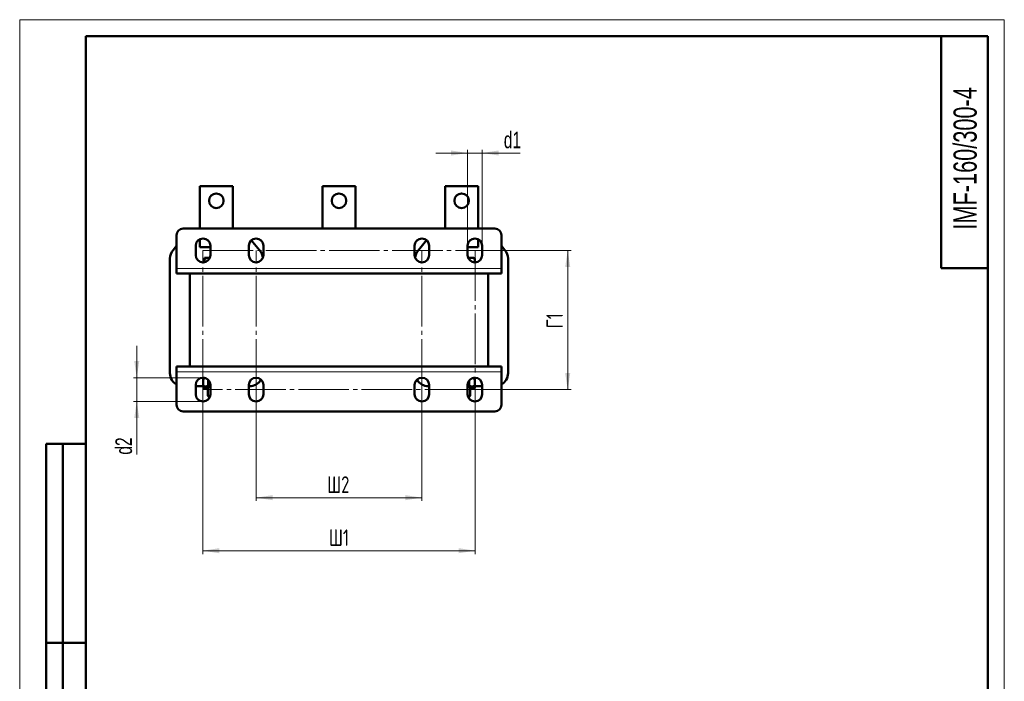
# Model space of a CAD drawing. Header units: millimetres. Extents: x 0 to 743, y 0 to 1050.
# Tile 2 of 2: x 0 to 743, y 551 to 1050. Entities that reach past the tile are written whole.
import ezdxf

# ---------------------------------------------------------------- set-up
doc = ezdxf.new("R2010")
doc.units = ezdxf.units.MM
doc.header["$LTSCALE"] = 2.5
doc.linetypes.add('SLD-Осевая', pattern=[19.05, 15.24, -1.27, 1.27, -1.27])
doc.linetypes.add('SLD-Сплошная', pattern=[0])
doc.styles.add('SLDTEXTSTYLE0', font='TXT', dxfattribs={"width": 0.7})
doc.styles.add('SLDTEXTSTYLE1', font='TXT', dxfattribs={"width": 0.7, "bigfont": 'bigfont'})
doc.dimstyles.new('SLDDIMSTYLE0', dxfattribs={"dimtxt": 12.5, "dimasz": 12.5, "dimexe": 0, "dimexo": 0.0625, "dimgap": 3.125, "dimtad": 2, "dimdec": 1, "dimrnd": 1e-09, "dimzin": 12, "dimdsep": 46, "dimtxsty": 'SLDTEXTSTYLE0', "dimsah": 1, "dimcen": 0.09, "dimadec": 0, "dimazin": 3, "dimtfac": 1, "dimtdec": 3, "dimtofl": 0, "dimtmove": 0, "dimatfit": 3, "dimfxl": 0, "dimfrac": 2, "dimtolj": 1, "dimtzin": 12, "dimarcsym": 0})
doc.dimstyles.new('SLDDIMSTYLE1', dxfattribs={"dimtxt": 12.5, "dimasz": 12.5, "dimexe": 0, "dimexo": 0.0625, "dimgap": 3.125, "dimtad": 2, "dimdec": 1, "dimrnd": 1e-09, "dimzin": 12, "dimdsep": 46, "dimtxsty": 'SLDTEXTSTYLE0', "dimsah": 1, "dimcen": 0.09, "dimadec": 0, "dimazin": 3, "dimtfac": 1, "dimtdec": 3, "dimtmove": 0, "dimatfit": 0, "dimfxl": 0, "dimfrac": 2, "dimtolj": 1, "dimtzin": 12, "dimarcsym": 0})

# ---------------------------------------------------------------- blocks, each defined once
blk = doc.blocks.new('_D_4')
at = {"color": 7, "linetype": 'SLD-Сплошная', "lineweight": 0}
for p, q in [((138.02, 770.9), (138.02, 646.93)), ((343.52, 770.9), (343.52, 646.93)), ((343.52, 649.43), (138.02, 649.43))]:
    blk.add_line(p, q, dxfattribs=at)
at = {"color": 7, "linetype": 'SLD-Сплошная', "lineweight": 18}
for points in [[(138.02, 649.43), (150.52, 647.51), (150.52, 651.35)], [(343.52, 649.43), (331.02, 651.35), (331.02, 647.51)]]:
    blk.add_solid(points, dxfattribs=at)
at = {"color": 7, "linetype": 'SLD-Сплошная', "lineweight": 18, "insert": (233.22, 665.54), "char_height": 12.5, "attachment_point": 1, "style": 'SLDTEXTSTYLE1'}
blk.add_mtext('Ш1', dxfattribs=at)
blk = doc.blocks.new('_D_5')
at = {"color": 7, "linetype": 'SLD-Сплошная', "lineweight": 0}
for p, q in [((343.55, 875.93), (415.77, 875.93)), ((413.27, 875.93), (413.27, 770.93)), ((343.55, 770.93), (415.77, 770.93))]:
    blk.add_line(p, q, dxfattribs=at)
at = {"color": 7, "linetype": 'SLD-Сплошная', "lineweight": 18}
for points in [[(413.27, 875.93), (411.35, 863.43), (415.19, 863.43)], [(413.27, 770.93), (415.19, 783.43), (411.35, 783.43)]]:
    blk.add_solid(points, dxfattribs=at)
at = {"color": 7, "linetype": 'SLD-Сплошная', "lineweight": 18, "insert": (397.16, 817.21), "char_height": 12.5, "attachment_point": 1, "rotation": 90, "style": 'SLDTEXTSTYLE1'}
blk.add_mtext('Г1', dxfattribs=at)
blk = doc.blocks.new('_D_6')
at = {"color": 7, "linetype": 'SLD-Сплошная', "lineweight": 0}
for p, q in [((178.27, 770.9), (178.27, 686.93)), ((303.27, 770.9), (303.27, 686.93)), ((303.27, 689.43), (178.27, 689.43))]:
    blk.add_line(p, q, dxfattribs=at)
at = {"color": 7, "linetype": 'SLD-Сплошная', "lineweight": 18}
for points in [[(178.27, 689.43), (190.77, 687.51), (190.77, 691.35)], [(303.27, 689.43), (290.77, 691.35), (290.77, 687.51)]]:
    blk.add_solid(points, dxfattribs=at)
at = {"color": 7, "linetype": 'SLD-Сплошная', "lineweight": 18, "insert": (231.88, 705.54), "char_height": 12.5, "attachment_point": 1, "style": 'SLDTEXTSTYLE1'}
blk.add_mtext('Ш2', dxfattribs=at)
blk = doc.blocks.new('_D_7')
at = {"color": 7, "linetype": 'SLD-Сплошная', "lineweight": 0}
for p, q in [((88.27, 779.93), (88.27, 803.97)), ((138.25, 779.93), (85.77, 779.93)), ((88.27, 779.93), (88.27, 761.93)), ((138.25, 761.93), (85.77, 761.93)), ((88.27, 761.93), (88.27, 721.88))]:
    blk.add_line(p, q, dxfattribs=at)
at = {"color": 7, "linetype": 'SLD-Сплошная', "lineweight": 18}
for points in [[(88.27, 779.93), (90.19, 792.43), (86.35, 792.43)], [(88.27, 761.93), (86.35, 749.43), (90.19, 749.43)]]:
    blk.add_solid(points, dxfattribs=at)
at = {"color": 7, "linetype": 'SLD-Сплошная', "lineweight": 18, "insert": (72.16, 721.88), "char_height": 12.5, "attachment_point": 1, "rotation": 90, "style": 'SLDTEXTSTYLE0'}
blk.add_mtext('d2', dxfattribs=at)
blk = doc.blocks.new('_D_8')
at = {"color": 7, "linetype": 'SLD-Сплошная', "lineweight": 0}
for p, q in [((337.77, 879.45), (337.77, 951.93)), ((348.77, 879.45), (348.77, 951.93)), ((337.77, 949.43), (313.73, 949.43)), ((337.77, 949.43), (348.77, 949.43)), ((348.77, 949.43), (377.5, 949.43))]:
    blk.add_line(p, q, dxfattribs=at)
at = {"color": 7, "linetype": 'SLD-Сплошная', "lineweight": 18}
for points in [[(337.77, 949.43), (325.27, 951.35), (325.27, 947.51)], [(348.77, 949.43), (361.27, 947.51), (361.27, 951.35)]]:
    blk.add_solid(points, dxfattribs=at)
at = {"color": 7, "linetype": 'SLD-Сплошная', "lineweight": 18, "insert": (365.07, 965.54), "char_height": 12.5, "attachment_point": 1, "style": 'SLDTEXTSTYLE0'}
blk.add_mtext('d1', dxfattribs=at)

msp = doc.modelspace()

# ---------------------------------------------------------------- linework, layer by layer
at = {"color": 7, "linetype": 'SLD-Сплошная', "lineweight": 18}
for p, q in [((0, 1050), (742.5, 1050)), ((0, 1050), (0, 0)), ((742.5, 1050), (742.5, 0))]:
    msp.add_line(p, q, dxfattribs=at)
at = {"color": 7, "linetype": 'SLD-Сплошная', "lineweight": 50}
for p, q in [((50, 1037.5), (50, 12.5)), ((730, 1037.5), (50, 1037.5)), ((50, 1037.5), (50, 12.5)), ((695, 1037.5), (695, 862.5)), ((730, 12.5), (730, 1037.5)), ((160.77, 924.43), (135.77, 924.43)), ((135.77, 924.43), (135.77, 892.43)), ((160.77, 892.43), (160.77, 924.43)), ((253.27, 924.43), (228.27, 924.43)), ((228.27, 924.43), (228.27, 892.43)), ((253.27, 892.43), (253.27, 924.43)), ((345.77, 924.43), (320.77, 924.43)), ((320.77, 924.43), (320.77, 892.43)), ((345.77, 892.43), (345.77, 924.43)), ((123.27, 892.43), (358.27, 892.43)), ((118.27, 862.43), (118.27, 887.43)), ((135.77, 878.43), (135.77, 884.33)), ((345.77, 884.33), (345.77, 878.43)), ((363.27, 887.43), (363.27, 862.43)), ((115.65, 876.23), (118.27, 879.31)), ((132.77, 872.43), (132.77, 879.43)), ((135.77, 878.43), (143.77, 878.43)), ((143.77, 879.43), (143.77, 872.43)), ((172.77, 879.43), (172.77, 872.43)), ((174.65, 883.57), (180.89, 876.23)), ((183.77, 872.43), (183.77, 879.43)), ((297.77, 879.43), (297.77, 872.43)), ((300.65, 876.23), (306.89, 883.57)), ((308.77, 872.43), (308.77, 879.43)), ((337.77, 872.43), (337.77, 879.43)), ((337.77, 878.43), (345.77, 878.43)), ((348.77, 879.43), (348.77, 872.43)), ((363.27, 879.31), (365.89, 876.23)), ((113.27, 783.43), (113.27, 869.75)), ((139.27, 869.75), (139.27, 870.33)), ((142.52, 870.33), (139.27, 870.33)), ((139.27, 869.75), (139.27, 867.02)), ((143.27, 870.19), (142.52, 870.33)), ((143.35, 870.33), (142.52, 870.33)), ((340.87, 870.33), (338.19, 870.33)), ((338.55, 869.75), (338.55, 869.61)), ((343.2, 869.75), (340.87, 870.33)), ((342.27, 870.33), (340.87, 870.33)), ((342.77, 870.04), (342.27, 870.33)), ((342.75, 869.94), (343.2, 869.75)), ((343.2, 869.75), (343.2, 866.93)), ((368.27, 869.75), (368.27, 783.43)), ((118.27, 858.43), (118.27, 862.43)), ((363.27, 862.43), (363.27, 858.43)), ((695, 862.5), (730, 862.5)), ((118.27, 858.43), (363.27, 858.43)), ((128.27, 788.43), (128.27, 858.43)), ((353.27, 788.43), (353.27, 858.43)), ((118.27, 784.43), (118.27, 788.43)), ((363.27, 788.43), (118.27, 788.43)), ((363.27, 788.43), (363.27, 784.43)), ((118.27, 759.43), (118.27, 784.43)), ((139.64, 779.75), (138.32, 778.99)), ((138.37, 779.93), (138.37, 779.83)), ((139.32, 779.83), (138.37, 779.83)), ((342.98, 779.13), (341.9, 779.75)), ((343.17, 779.83), (342.23, 779.83)), ((343.17, 779.83), (343.17, 779.93)), ((363.27, 784.43), (363.27, 759.43)), ((132.77, 767.43), (132.77, 774.43)), ((139.08, 773.43), (132.77, 773.43)), ((138.27, 778.96), (138.27, 773.9)), ((138.32, 773.87), (139.77, 773.03)), ((138.92, 773.43), (138.92, 772.4)), ((143.77, 773.03), (139.77, 773.03)), ((141.77, 773.03), (141.77, 766.28)), ((142.1, 778.37), (142.1, 773.9)), ((143.77, 773.62), (142.1, 773.9)), ((143.77, 774.43), (143.77, 767.43)), ((172.77, 774.43), (172.77, 767.43)), ((173.27, 773.43), (172.77, 773.43)), ((183.77, 767.43), (183.77, 774.43)), ((297.77, 774.43), (297.77, 767.43)), ((308.77, 773.43), (308.27, 773.43)), ((308.77, 767.43), (308.77, 774.43)), ((337.77, 767.43), (337.77, 774.43)), ((339.02, 773.9), (337.77, 773.62)), ((338.37, 773.03), (337.77, 773.03)), ((341.77, 773.03), (338.37, 773.03)), ((339.02, 777.92), (339.02, 773.9)), ((339.77, 766.28), (339.77, 773.03)), ((341.77, 773.03), (342.98, 773.73)), ((341.77, 771.53), (342.97, 772.22)), ((348.77, 773.43), (342.46, 773.43)), ((342.93, 772.27), (343.25, 772.4)), ((343.26, 778.96), (342.96, 779.11)), ((342.96, 773.79), (343.26, 773.9)), ((343.25, 773.43), (343.25, 772.4)), ((343.26, 778.96), (343.26, 773.9)), ((348.77, 774.43), (348.77, 767.43)), ((139.24, 771.84), (139.77, 771.53)), ((141.77, 771.53), (139.77, 771.53)), ((141.77, 766.28), (143.02, 765.03)), ((141.77, 766.28), (143.65, 766.28)), ((143.22, 765.03), (143.02, 765.03)), ((337.89, 766.28), (339.77, 766.28)), ((338.52, 765.03), (338.32, 765.03)), ((338.52, 765.03), (339.77, 766.28)), ((341.77, 771.53), (339.77, 771.53)), ((358.27, 754.43), (123.27, 754.43)), ((20, 430), (20, 730)), ((50, 730), (20, 730)), ((20, 430), (20, 730)), ((32.5, 430), (32.5, 730)), ((32.5, 430), (32.5, 730)), ((20, 580), (50, 580)), ((50, 580), (20, 580))]:
    msp.add_line(p, q, dxfattribs=at)
at = {"color": 7, "linetype": 'SLD-Осевая', "lineweight": 18}
for p, q in [((138.02, 875.93), (343.52, 875.93)), ((138.02, 770.93), (138.02, 875.93)), ((178.27, 770.93), (178.27, 875.93)), ((303.27, 770.93), (303.27, 875.93)), ((343.52, 875.93), (343.52, 770.93)), ((343.52, 770.93), (138.02, 770.93))]:
    msp.add_line(p, q, dxfattribs=at)
at = {"color": 8, "linetype": 'SLD-Сплошная', "lineweight": 18}
for p, q in [((363.27, 862.43), (118.27, 862.43)), ((118.27, 784.43), (363.27, 784.43))]:
    msp.add_line(p, q, dxfattribs=at)
at = {"color": 7, "linetype": 'SLD-Сплошная', "lineweight": 50}
for centre in [(148.27, 913.43), (240.77, 913.43), (333.27, 913.43)]:
    msp.add_circle(centre, 5.5, dxfattribs=at)
for centre, radius, start, end in [((123.27, 887.43), 5, 90, 180), ((358.27, 887.43), 5, 0, 90), ((138.27, 879.43), 5.5, 0, 180), ((178.27, 879.43), 5.5, 0, 180), ((303.27, 879.43), 5.5, 0, 180), ((343.27, 879.43), 5.5, 0, 180), ((123.27, 869.75), 10, 139.63546, 180), ((173.27, 869.75), 10, 2.1183, 40.36454), ((308.27, 869.75), 10, 139.63546, 177.8817), ((358.27, 869.75), 10, 0, 40.36454), ((138.27, 872.43), 5.5, 180, 360), ((178.27, 872.43), 5.5, 180, 0), ((303.27, 872.43), 5.5, 180, 0), ((343.27, 872.43), 5.5, 180, 0), ((123.27, 783.43), 10, 180, 240), ((138.27, 774.43), 5.5, 0, 180), ((178.27, 774.43), 5.5, 0, 180), ((303.27, 774.43), 5.5, 0, 180), ((343.27, 774.43), 5.5, 0, 180), ((358.27, 783.43), 10, 300, 0), ((173.27, 783.43), 10, 270, 330.45827), ((308.27, 783.43), 10, 209.54173, 270), ((138.27, 767.43), 5.5, 180, 0), ((178.27, 767.43), 5.5, 180, 360), ((303.27, 767.43), 5.5, 180, 0), ((343.27, 767.43), 5.5, 180, 0), ((123.27, 759.43), 5, 180, 270), ((358.27, 759.43), 5, 270, 0)]:
    msp.add_arc(centre, radius, start, end, dxfattribs=at)
for points, knots in [([(142.52, 870.33), (142.44, 870.33), (141.35, 870.32), (140.27, 870.02), (139.27, 869.75)], [0, 0, 0, 0, 0.070215, 1, 1, 1, 1]), ([(340.87, 870.33), (340.82, 870.33), (340.03, 870.32), (339.26, 870.02), (338.55, 869.75)], [0, 0, 0, 0, 0.070215, 1, 1, 1, 1]), ([(138.27, 778.96), (138.6, 779.13), (139.22, 779.46), (139.87, 779.5), (140.17, 779.52)], [0, 0, 0, 0, 0.532751, 1, 1, 1, 1]), ([(142.1, 773.9), (141.77, 773.73), (141.1, 773.4), (139.79, 773.21), (138.86, 773.63), (138.27, 773.9)], [0, 0, 0, 0, 0.2648623, 0.535468, 1, 1, 1, 1]), ([(138.92, 772.4), (138.98, 772.23), (139.09, 771.95), (139.2, 771.9), (139.24, 771.87)], [0, 0, 0, 0, 0.608505, 1, 1, 1, 1]), ([(141.77, 771.82), (141.76, 771.82), (140.8, 771.74), (139.85, 772.07), (138.92, 772.4)], [0, 0, 0, 0, 0.010584, 1, 1, 1, 1]), ([(343.26, 773.9), (342.89, 773.73), (342.14, 773.4), (340.7, 773.21), (339.67, 773.63), (339.02, 773.9)], [0, 0, 0, 0, 0.264862, 0.535468, 1, 1, 1, 1]), ([(343.25, 772.4), (342.87, 772.23), (342.11, 771.9), (340.93, 771.72), (340.16, 772.01), (339.77, 772.15)], [0, 0, 0, 0, 0.329781, 0.666714, 1, 1, 1, 1]), ([(341.25, 779.53), (341.26, 779.53), (341.94, 779.62), (342.6, 779.28), (343.26, 778.96)], [0, 0, 0, 0, 0.020124, 1, 1, 1, 1])]:
    msp.add_open_spline(points, degree=3, knots=knots, dxfattribs=at)

# ---------------------------------------------------------------- texts
at = {"color": 7, "linetype": 'Continuous', "lineweight": 0, "insert": (704.17, 891.66), "char_height": 17.5, "attachment_point": 1, "rotation": 90, "style": 'SLDTEXTSTYLE0'}
msp.add_mtext('IMF-160/300-4', dxfattribs=at)

# ---------------------------------------------------------------- dimensions: what is measured, and where the dimension line sits
at = {"color": 7, "linetype": 'SLD-Сплошная', "lineweight": 18}
for base, p1, p2, text, dimstyle, picture, middle in [((348.77, 949.43), (337.77, 879.43), (348.77, 879.43), 'd1', 'SLDDIMSTYLE1', '_D_8', (371.29, 949.43)), ((138.02, 649.43), (343.52, 770.93), (138.02, 770.93), 'Ш1', 'SLDDIMSTYLE0', '_D_4', (240.77, 649.43)), ((178.27, 689.43), (303.27, 770.93), (178.27, 770.93), 'Ш2', 'SLDDIMSTYLE0', '_D_6', (240.77, 689.43))]:
    dim = msp.add_linear_dim(base=base, p1=p1, p2=p2, text=text, dimstyle=dimstyle, dxfattribs=at)
    dim.commit()
    dim.dimension.update_dxf_attribs({"geometry": picture, "text_midpoint": middle, "dimtype": 160})
for base, p1, p2, text, dimstyle, picture, middle in [((413.27, 770.93), (343.52, 875.93), (343.52, 770.93), 'Г1', 'SLDDIMSTYLE0', '_D_5', (413.27, 823.43)), ((88.27, 761.93), (138.27, 779.93), (138.27, 761.93), 'd2', 'SLDDIMSTYLE1', '_D_7', (88.27, 729.43))]:
    dim = msp.add_linear_dim(base=base, p1=p1, p2=p2, angle=90, text=text, dimstyle=dimstyle, dxfattribs=at)
    dim.commit()
    dim.dimension.update_dxf_attribs({"geometry": picture, "text_midpoint": middle, "dimtype": 160})

doc.saveas('drawing.dxf')
